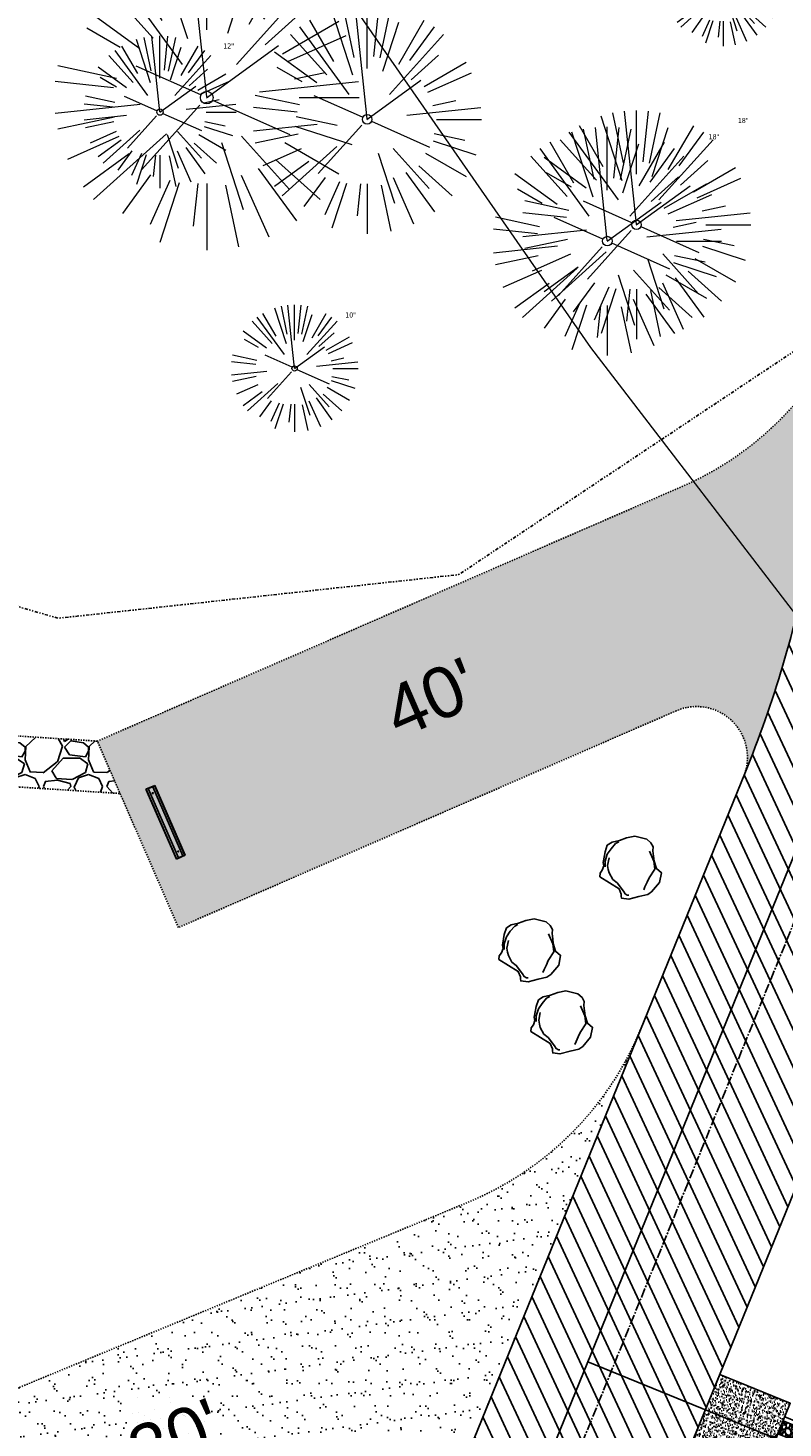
# Model space of a CAD drawing. Header units: feet. Extents: x 1134296 to 1140710, y 647902 to 649877.
# Tile 49 of 57: x 1135030 to 1135090, y 649015 to 649125. Entities that reach past the tile are written whole.
import ezdxf
from ezdxf.lldxf.tags import DXFTag

# ---------------------------------------------------------------- set-up
doc = ezdxf.new("R2010")
doc.units = ezdxf.units.FT
doc.header["$MEASUREMENT"] = 0
for name, pattern in [('CENTER2', [1.125, 0.75, -0.125, 0.125, -0.125]), ('DIVIDE2', [0.625, 0.25, -0.125, 0, -0.125, 0, -0.125]), ('HIDDEN4', [0.095, 0.05, -0.045]), ('RAD', [0.13, 0.08, -0.05])]:
    doc.linetypes.add(name, pattern=pattern)
for name, color, linetype in [('-AGGREGATE', 8, 'Continuous'), ('-HARDWARE', 7, 'Continuous'), ('-TIMBER', 5, 'Continuous'), ('-WOOD', 5, 'Continuous'), ('C-CAMPSITE-PADS', 6, 'Continuous'), ('C-PRKG-ASPH', 8, 'Continuous'), ('C-PRKG-GRVL', 8, 'Continuous'), ('C-PRKG-WHEL-STOP', 9, 'Continuous'), ('C-ROAD-ASPHALT', 1, 'Continuous'), ('C-ROAD-CNTR', 1, 'CENTER2'), ('C-ROAD-GRVL', 1, 'RAD'), ('C-SWLK-CONC', 6, 'Continuous'), ('C-SWLK-CONC-PATT', 8, 'Continuous'), ('C-SWLK-GRVL', 6, 'RAD'), ('C-SWLK-GRVL-PATT', 8, 'Continuous'), ('C-UTIL-HYDRANT', 5, 'Continuous'), ('C-UTIL-WATER-MEP', 7, 'WATER (.5x)'), ('G-XREF', 7, 'Continuous'), ('L-BARRIERROCK', 6, 'Continuous'), ('V-FLOOD-PLAIN', 2, 'DIVIDE2')]:
    doc.layers.add(name, color=color, linetype=linetype)
for name, color, linetype, lineweight in [('V-SITE-VEGE', 55, 'Continuous', 18), ('V-SITE-VEGE-TEXT', 8, 'Continuous', 18), ('V-UTIL-WATR-LINE', 8, 'WATER', 15)]:
    doc.layers.add(name, color=color, linetype=linetype, lineweight=lineweight)
doc.styles.add('Arial', font='arial.ttf')
doc.styles.add('SEI-Dim & Leader', font='tahoma.ttf')
doc.styles.get("Standard").update_dxf_attribs({"font": 'arial.ttf'})
tags = doc.linetypes.add('WATER', pattern='A,1.5,-0.2,["W",Standard,S=0.08,R=0,X=-0.1,Y=-0.04],-0.05', length=1.75).pattern_tags.tags
tags[6] = DXFTag(74, 10)
tags = doc.linetypes.add('WATER (.5x)', pattern='A,0.75,-0.2,["W",Standard,S=0.08,R=0,X=-0.1,Y=-0.04],-0.05', length=1).pattern_tags.tags
tags[6] = DXFTag(74, 10)
pattern_1 = [(37.50000000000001, (0, 0), (-0.06299335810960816, 1.926823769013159), [0, -1.52, 0, -1.7, 0, -1.625]), (7.499999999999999, (0, 0), (1.769776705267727, 2.82214606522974), [0, -0.82, 0, -1.37, 0, -0.525]), (327.5, (-1.23, 0), (3.114141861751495, 0.005659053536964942), [0, -0.5, 0, -1.8, 0, -2.35]), (317.5, (-1.23, 0), (3.006126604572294, 0.8776755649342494), [0, -0.25, 0, -1.18, 0, -1.35])]

# ---------------------------------------------------------------- blocks, each defined once
blk = doc.blocks.new('V-SITE-VEGE-Coniferious Tree 2')
at = {"color": 0, "linetype": 'ByBlock'}
for p, q in [((-0.06264093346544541, 0.1926377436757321), (-0.1545378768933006, 0.4755369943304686)), ((-0.0574950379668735, 0.2703678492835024), (-0.1039851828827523, 0.4890788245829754)), ((-0.0003172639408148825, 0.0025937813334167), (-0.05229705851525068, 0.4972664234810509)), ((-3.601054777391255e-05, 0.2219193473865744), (-3.601054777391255e-05, 0.5000060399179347)), ((0.02890183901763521, 0.2753366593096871), (0.05222503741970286, 0.4972664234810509)), ((0.0571938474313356, 0.2692740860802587), (0.1039131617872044, 0.4890788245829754)), ((-0.1460065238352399, 0.2528363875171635), (-0.2500390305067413, 0.4330260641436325)), ((0.06850648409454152, 0.2109817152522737), (0.1382469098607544, 0.425630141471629)), ((0.139142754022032, 0.2410654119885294), (0.2499670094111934, 0.4330260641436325)), ((-0.1756943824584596, 0.1950752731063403), (-0.3346129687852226, 0.3715878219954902)), ((-0.07913071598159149, 0.1088658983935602), (-0.2939353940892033, 0.4045257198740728)), ((0.09777767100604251, 0.108636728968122), (0.3345409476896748, 0.3715878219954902)), ((0.1868724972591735, 0.2572635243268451), (0.2938633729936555, 0.4045257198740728)), ((-0.2201011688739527, 0.1598873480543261), (-0.4045617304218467, 0.2938993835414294)), ((0.1919663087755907, 0.1728666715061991), (0.3115823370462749, 0.2805763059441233)), ((0.2487690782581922, 0.143647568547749), (0.4329900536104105, 0.2500030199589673)), ((-0.2844040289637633, 0.1641894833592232), (-0.393144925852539, 0.2269610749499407)), ((0.2658942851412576, 0.1183972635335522), (0.4567507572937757, 0.2033670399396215)), ((-0.0009318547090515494, -0.0006770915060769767), (0.2349564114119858, 0.1707208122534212)), ((-0.2961437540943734, 0.06292784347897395), (-0.4891148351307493, 0.1039491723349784)), ((-0.01992166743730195, 0.008854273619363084), (-0.2318825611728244, 0.1032199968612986)), ((-0.3060292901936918, 0.03215663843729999), (-0.4973024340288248, 0.05226104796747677)), ((0.173080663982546, 0.01818771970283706), (0.497230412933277, 0.05226104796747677)), ((0.2872695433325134, 0.06106323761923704), (0.3884790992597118, 0.08257391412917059)), ((0.3024988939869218, 0), (0.4999700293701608, 0)), ((-0.2182782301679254, -0.02292736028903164), (-0.4973024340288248, -0.05226104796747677)), ((-0.02300503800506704, -0.02554197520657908), (-0.2137781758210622, -0.2373882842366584)), ((0.01849546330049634, -0.008260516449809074), (0.2719985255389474, -0.1211160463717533)), ((-0.302185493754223, -0.0642195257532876), (-0.4891148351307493, -0.1039491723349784)), ((0.2936342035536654, -0.06241742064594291), (0.4274066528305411, -0.09084484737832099)), ((-0.2881436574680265, -0.1282723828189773), (-0.4568227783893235, -0.2033670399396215)), ((-0.1320480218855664, -0.1188660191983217), (-0.3716238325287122, -0.3345769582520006)), ((0.1143820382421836, -0.1271057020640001), (0.2718110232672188, -0.301920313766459)), ((0.2891445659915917, -0.09395946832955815), (0.4755009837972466, -0.1545018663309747)), ((0.04781873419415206, -0.1473038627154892), (0.1192466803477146, -0.3671294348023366)), ((0.2555295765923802, -0.1475434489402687), (0.4329900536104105, -0.2500030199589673)), ((-0.254528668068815, -0.1848980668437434), (-0.4045617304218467, -0.2938993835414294)), ((0.2253521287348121, -0.2029399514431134), (0.3715518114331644, -0.3345769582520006)), ((-0.1842986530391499, -0.2536176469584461), (-0.2766747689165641, -0.3807650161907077)), ((-0.1213812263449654, -0.2725449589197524), (-0.1855903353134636, -0.4167758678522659)), ((0.1131111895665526, -0.2541280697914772), (0.2033310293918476, -0.4567867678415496)), ((0.1688618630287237, -0.2324611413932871), (0.2938633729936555, -0.4045257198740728)), ((-0.09098502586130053, -0.2799408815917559), (-0.1545378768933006, -0.4755369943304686)), ((-0.02966136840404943, -0.2817638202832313), (-0.04434904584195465, -0.4216092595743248)), ((-3.601054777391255e-05, -0.2817638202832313), (-3.601054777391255e-05, -0.5000060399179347)), ((0.06104806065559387, -0.2873055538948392), (0.1039131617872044, -0.4890788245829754))]:
    blk.add_line(p, q, dxfattribs=at)
blk.add_circle((-3.601054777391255e-05, 0), 0.02083358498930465)
blk = doc.blocks.new('C_XBASE-PACTOLA_02403811')
at = {"layer": 'V-FLOOD-PLAIN', "flags": 128}
blk.add_lwpolyline([(1134914.782730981, 649486.6812236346), (1134964.912024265, 649449.9128447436), (1134986.127264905, 649409.6138352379), (1134975.347427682, 649311.0767022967), (1134958.917484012, 649205.057923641), (1134955.558909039, 649145.2391346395), (1134964.044928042, 649110.8634109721), (1134999.274655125, 649087.9986497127), (1135032.634643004, 649078.2829496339), (1135064.165377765, 649081.7137970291), (1135129.218654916, 649125.0400490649), (1135225.738491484, 649171.7426832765), (1135337.320879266, 649207.1686943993), (1135395.200465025, 649212.4327917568)], dxfattribs=at)
at = {"layer": 'V-UTIL-WATR-LINE', "flags": 128}
blk.add_lwpolyline([(1134946.432, 649283.888), (1135074.541151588, 649099.5990538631), (1135109.755, 649053.73), (1135113.62, 649049.674), (1135081.394236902, 648993.5410676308), (1135100.461075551, 648963.8033200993), (1135008.674239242, 648766.4398010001)], dxfattribs=at)
at = {"layer": 'V-SITE-VEGE'}
for p, xscale, yscale, zscale in [((1135084.999, 649127.815), 8.999891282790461, 8.999891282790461, 8.999891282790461), ((1135056.964, 649117.547), 17.99978256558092, 17.99978256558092, 17.99978256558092), ((1135078.167, 649109.251), 17.99978256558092, 17.99978256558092, 17.99978256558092), ((1135075.87, 649107.968), 17.99978256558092, 17.99978256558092, 17.99978256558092), ((1135051.249, 649097.943), 9.999879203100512, 9.999879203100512, 9.999879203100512)]:
    blk.add_blockref('V-SITE-VEGE-Coniferious Tree 2', p, dxfattribs=dict(at, xscale=xscale, yscale=yscale, zscale=zscale))
at = {"layer": 'V-SITE-VEGE', "rotation": 8.537736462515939e-07}
for p, xscale, yscale, zscale in [((1135044.339, 649119.264), 23.99971008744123, 23.99971008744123, 23.99971008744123), ((1135040.651, 649118.119), 11.99985504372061, 11.99985504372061, 11.99985504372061)]:
    blk.add_blockref('V-SITE-VEGE-Coniferious Tree 2', p, dxfattribs=dict(at, xscale=xscale, yscale=yscale, zscale=zscale))
at = {"layer": 'V-SITE-VEGE-TEXT', "char_height": 0.4, "attachment_point": 7, "style": 'SEI-Dim & Leader'}
for s, insert in [('12"', (1135045.6345625, 649123.119)), ('18"', (1135086.14234375, 649117.251)), ('18"', (1135083.84534375, 649115.968)), ('10"', (1135055.235302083, 649101.943))]:
    blk.add_mtext(s, dxfattribs=dict(at, insert=insert))
blk = doc.blocks.new("5'_BarrierRock")
at = {"layer": 'L-BARRIERROCK', "flags": 128}
for points in [[(3.796977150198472, 25.21031587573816), (-3.971151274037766, 23.41838866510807), (-10.84293678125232, 21.02912666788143), (-17.7147222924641, 19.53586684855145), (-22.19627771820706, 16.54930863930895), (-24.28770915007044, 10.27760197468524), (-26.0803419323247, 0.1233349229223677), (-25.48279766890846, -2.863184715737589), (-26.97668484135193, -7.044335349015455), (-29.06806322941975, -9.732226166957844), (-29.36686187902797, -13.31608058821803), (-11.14168239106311, -24.66494006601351), (-9.05030400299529, -29.74205430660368), (-9.05030400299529, -31.53398151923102), (-8.751505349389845, -33.62457612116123), (-1.87971984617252, -34.52053972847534), (7.680988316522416, -31.83264891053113), (16.04666099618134, -30.04072169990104), (19.63192655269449, -27.3528308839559), (27.10125632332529, -18.69186222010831), (28.89388910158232, -9.433597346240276), (24.11353502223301, -5.551075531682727), (22.02210359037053, 1.616633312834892), (21.42455933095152, 6.096412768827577), (20.82701507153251, 11.17356558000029), (21.12581372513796, 15.05604882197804), (19.03438229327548, 18.63990324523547), (15.15031808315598, 22.22375766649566), (3.796977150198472, 25.21031587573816)], [(-24.28770915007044, -3.759148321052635), (-24.28770915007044, 1.317965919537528), (-22.19627771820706, 8.187007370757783), (-18.61101215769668, 13.26412161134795), (-14.42820234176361, 18.04260703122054), (-11.44048104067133, 19.83453424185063)], [(-20.40364493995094, 4.603152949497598), (-21.8975321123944, -2.56455589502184), (-21.29998785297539, -6.447039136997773), (-20.40364493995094, -9.433597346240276), (-17.11717803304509, -15.70534258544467), (-12.93431516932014, -18.99052961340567), (-6.958872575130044, -26.75553466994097), (-5.46498540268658, -29.44342548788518), (-3.373607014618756, -30.63801791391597), (-1.87971984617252, -30.63801791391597)], [(17.54049512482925, 10.8748981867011), (21.62729471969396, 1.526720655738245), (22.61964785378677, -6.148371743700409), (17.24174951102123, -14.21204419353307), (15.44911673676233, -18.39319482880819), (13.35768530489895, -22.87301285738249), (12.1625967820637, -25.56090367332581)]]:
    blk.add_lwpolyline(points, dxfattribs=at)
blk = doc.blocks.new('Wheel_Stop')
for points in [[(-36, 6.75), (36, 6.75)], [(-36, -2.25), (-36, 6.75)], [(-35.625, 4.5), (-36, 6.75)], [(-35.625, 0), (-36, -2.25)], [(-35.955, 6.48), (35.955, 6.48)], [(-35.625, 4.5), (-35.625, 0)], [(-35.625, 4.5), (35.625, 4.5)], [(-35.625, 0), (35.625, 0)], [(35.625, 4.5), (36, 6.75)], [(35.625, 4.5), (35.625, 0)], [(35.625, 0), (36, -2.25)], [(36, -2.25), (36, 6.75)], [(-36, -2.25), (36, -2.25)], [(-35.955, -1.98), (35.955, -1.98)]]:
    blk.add_lwpolyline(points)
for centre in [(-30, 2.25), (30, 2.25)]:
    blk.add_circle(centre, 0.5)
blk = doc.blocks.new('HYDRANT & PAD')
at = {"layer": '-AGGREGATE'}
h = blk.add_hatch(dxfattribs=at)
h.set_pattern_fill('GRAVEL', color=256, scale=10)
h.set_pattern_definition([(228.012787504, (7.199999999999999, 10), (-80.00000000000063, -90.00000000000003), [1.34536, -133.190880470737]), (184.969740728, (6.3, 9), (119.9999999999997, 10.00000000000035), [2.30868, -228.5592476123]), (132.510447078, (4, 8.8), (100.0000000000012, -109.9999999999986), [1.62788, -161.160325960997]), (267.273689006, (0.1, 6.3), (10.00000000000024, 200.0000000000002), [2.10238, -208.13558041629]), (292.833654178, (0, 4.2), (-49.99999999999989, 120.0000000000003), [2.06155, -204.093731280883]), (357.273689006, (0.8, 2.3), (-200.0000000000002, 10.00000000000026), [2.10238, -208.13558041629]), (37.6942404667, (2.9, 2.2), (-130, -99.99999999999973), [2.78029, -275.24848548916]), (72.2553283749, (5.1, 3.9), (70.00000000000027, 220), [2.62488, -259.8632149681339]), (121.429565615, (5.899999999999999, 6.4), (-80.0000000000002, 129.9999999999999), [2.1095, -208.84073109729]), (175.236358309, (4.8, 8.2), (109.9999999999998, -10.00000000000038), [2.40832, -118.007625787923]), (222.397437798, (2.4, 8.4), (-119.9999999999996, -109.9999999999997), [3.11448, -308.333750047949]), (138.814074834, (10, 6.2), (-70.00000000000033, 60), [1.06301, -105.238448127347]), (171.46923439, (9.200000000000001, 6.899999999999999), (130, -19.99999999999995), [2.02237, -200.21511416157]), (225, (7.199999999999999, 7.199999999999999), (-1.110223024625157e-15, -9.999999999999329), [1.41421, -12.727925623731]), (203.198590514, (6.5, 8.4), (49.99999999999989, 19.99999999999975), [0.76158, -75.396151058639]), (291.801409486, (5.8, 8.100000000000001), (-9.99999999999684, 30.00000000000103), [1.07703, -52.774618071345]), (30.96375653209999, (6.2, 7.1), (30.00000000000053, 19.99999999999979), [1.74929, -56.56022894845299]), (161.565051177, (7.7, 8), (20.00000000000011, -9.999999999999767), [1.26491, -30.35786660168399]), (16.389540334, (0, 8.100000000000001), (99.99999999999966, 30.00000000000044), [1.772, -175.428451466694]), (70.3461759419, (1.7, 8.6), (-40.00000000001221, -110.000000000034), [1.48661, -147.17407747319]), (293.198590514, (7.7, 10), (-19.99999999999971, 49.99999999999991), [1.52315, -74.634581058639]), (343.610459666, (8.299999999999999, 8.6), (-99.99999999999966, 30.00000000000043), [1.772, -175.4284514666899]), (339.44395478, (0, 1.9), (-50.00000000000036, 20.00000000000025), [1.7088, -83.73123745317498]), (294.775140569, (1.6, 1.3), (-50.00000000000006, 110), [1.43178, -141.74643063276]), (66.8014094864, (7.800000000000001, 0), (19.99999999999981, 49.9999999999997), [1.52315, -74.634581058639]), (17.3540246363, (8.4, 1.4), (-129.9999999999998, -39.99999999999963), [1.67631, -165.9542361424]), (69.44395478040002, (2.9, 0), (-20.00000000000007, -49.99999999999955), [0.8543999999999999, -84.58563745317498]), (101.309932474, (7.199999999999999, 0), (-9.999999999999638, 40.00000000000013), [0.5099, -50.480295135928]), (165.963756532, (7.1, 0.5), (29.99999999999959, -10.00000000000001), [2.06155, -39.169506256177]), (186.009005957, (5.1, 1), (100.0000000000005, 9.999999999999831), [1.9105, -189.139231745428]), (303.690067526, (6.2, 6.2), (-9.999999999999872, 19.99999999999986), [1.44222, -34.61329275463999]), (353.157226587, (7, 5), (170.0000000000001, -20.00000000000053), [2.51794, -249.275626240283]), (60.9453959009, (9.5, 4.699999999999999), (-39.99999999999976, -69.99999999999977), [1.02956, -101.92674140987]), (90, (10, 5.600000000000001), (-9.999999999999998, 10), [0.6, -9.399999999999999]), (120.256437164, (4.9, 1.3), (40.00000000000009, -70.00000000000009), [1.38924, -137.535199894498]), (48.01278750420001, (4.2, 2.5), (80, 89.99999999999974), [2.69072, -131.845520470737]), (0, (6, 4.5), (10, 10), [2.6, -7.4]), (325.3048464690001, (8.6, 4.5), (100.0000000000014, -69.99999999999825), [1.58114, -156.53274300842]), (254.054604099, (9.9, 3.6), (-10.00000000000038, -40.00000000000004), [1.45602, -71.345078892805]), (207.645975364, (9.5, 2.2), (-189.9999999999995, -100.0000000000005), [2.37065, -234.694741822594]), (175.42607874, (7.4, 1.1), (-129.9999999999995, 10.00000000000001), [2.50799, -248.290734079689])])
h.paths.add_polyline_path([(18, 72.00028800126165), (18, 108.0002880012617), (-18, 108.0002880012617), (-18, 72.00028800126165), (-4.808241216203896, 72.00028800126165), (-4.808241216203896, 81.61064856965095), (4.808241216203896, 81.61064856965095), (4.808241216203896, 72.00028800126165)])
at = {"layer": 'C-SWLK-CONC-PATT'}
h = blk.add_hatch(dxfattribs=at)
h.set_pattern_fill('AR-CONC', color=256)
h.set_pattern_definition([(49.99999999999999, (-9267.938961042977, -358120.3480033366), (7.172601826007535, -0.6275213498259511), [0.75, -8.25]), (355, (-9267.938961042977, -358120.3480033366), (-1.38751333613, 7.521921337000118), [0.6, -6.6]), (100.45144446, (-9267.341244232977, -358120.4002967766), (5.78508846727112, 6.894399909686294), [0.6374019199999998, -7.011421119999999]), (46.18420000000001, (-9267.938961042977, -358118.3480033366), (10.67241330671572, -1.655192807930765), [1.125, -12.375]), (96.63563548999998, (-9267.049593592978, -358118.4859364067), (9.346619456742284, 9.741186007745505), [0.95610342, -10.5171376]), (351.1841639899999, (-9267.938961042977, -358118.3480033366), (9.346619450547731, 9.741186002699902), [0.9, -9.90000001]), (21, (-9266.938961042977, -358118.8480033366), (5.969070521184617, -4.026188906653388), [0.75, -8.25]), (326.0000000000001, (-9266.938961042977, -358118.8480033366), (2.433153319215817, 7.25150045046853), [0.6, -6.6]), (71.45144474, (-9266.441538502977, -358119.1835190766), (8.402223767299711, 3.225311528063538), [0.6374019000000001, -7.01142112]), (37.50000000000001, (-9267.938961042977, -358120.3480033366), (0.1215985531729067, 3.328938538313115), [0, -6.52, 0, -6.7, 0, -6.625]), (7.499999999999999, (-9267.938961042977, -358120.3480033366), (2.630695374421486, 3.944117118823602), [0, -3.82, 0, -6.37, 0, -2.525]), (327.5, (-9270.168961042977, -358120.3480033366), (5.338224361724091, -0.225548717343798), [0, -2.5, 0, -7.8, 0, -10.35]), (317.5, (-9271.168961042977, -358120.3480033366), (5.831861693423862, 1.001049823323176), [0, -3.25, 0, -5.18, 0, -7.35])])
h.paths.add_polyline_path([(36, 72.00028800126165), (-0.4957049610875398, 72.00028800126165), (-1.798695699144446, 72.00028800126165), (-5.835965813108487, 72.00028800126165), (-36, 72.00028800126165), (-36, 0), (36, 0)])
at = {"layer": '-HARDWARE'}
for p, q in [((-0.9315394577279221, 70.21826426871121), (-0.8876926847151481, 69.50718080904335)), ((-0.1281694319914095, 68.22893146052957), (-0.2203198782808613, 71.20029082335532)), ((-0.2203198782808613, 71.20029082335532), (0.3198867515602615, 71.20029082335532)), ((0.3198867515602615, 71.20029082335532), (0.2407152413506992, 68.21512720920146)), ((0.8998299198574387, 70.21826426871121), (0.8559831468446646, 69.50718080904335))]:
    blk.add_line(p, q, dxfattribs=at)
for points in [[(0.8029218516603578, 81.98121565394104), (-0.8482130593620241, 81.98121565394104)], [(-0.7738970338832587, 82.57871776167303), (-0.7738970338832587, 81.98121565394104)], [(-0.5697122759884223, 81.61064856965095), (-0.5697122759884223, 81.98121565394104)], [(0.5697122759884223, 81.61064856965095), (0.5697122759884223, 81.98121565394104)], [(0.7255089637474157, 82.57871776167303), (0.7255089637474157, 81.98121565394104)]]:
    blk.add_lwpolyline(points, dxfattribs=at)
at = {"layer": '-HARDWARE', "linetype": 'HIDDEN4'}
for points in [[(-0.5697122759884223, 81.61064856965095), (-0.5697122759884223, 72.05710965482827)], [(0.5697122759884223, 81.61064856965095), (0.5697122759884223, 72.03999334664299)]]:
    blk.add_lwpolyline(points, dxfattribs=at)
at = {"layer": '-HARDWARE'}
blk.add_lwpolyline([(0.8559831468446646, 69.50718080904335), (0.8045775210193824, 68.56404653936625, 0.01361364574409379), (0.8040674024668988, 68.54531445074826), (0.8040674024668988, 68.07627233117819, -0.01489474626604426), (0.8034568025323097, 68.0557797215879), (0.7831394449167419, 67.7151425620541, -0.396870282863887), (0.4395640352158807, 67.39144916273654), (-0.471273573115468, 67.39144916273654, -0.3968702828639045), (-0.8148489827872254, 67.7151425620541), (-0.8351663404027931, 68.0557797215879, -0.01489474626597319), (-0.8357769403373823, 68.07627233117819), (-0.8357769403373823, 68.54531445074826, 0.01361364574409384), (-0.836287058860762, 68.56404653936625), (-0.8876926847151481, 69.50718080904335)], format="xyb", dxfattribs=at)
for centre, radius, start, end in [((-0.0241940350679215, 82.57871776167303), 0.7935149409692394, 340.8717572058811, 199.1282427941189), ((-0.0241940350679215, 82.57871776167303), 0.7497029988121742, 0, 180), ((-0.01585476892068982, 70.99310702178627), 1.199524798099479, 284.4557706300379, 262.2779910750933)]:
    blk.add_arc(centre, radius, start, end, dxfattribs=at)
at = {"layer": '-TIMBER', "flags": 128}
for points in [[(-22, 112.0002880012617), (-22, 72.00028800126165)], [(22, 112.0002880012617), (-22, 112.0002880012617)], [(-18, 112.0002880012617), (-18, 72.00028800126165)], [(18, 108.0002880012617), (-18, 108.0002880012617)], [(18, 112.0002880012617), (18, 72.00028800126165)], [(22, 112.0002880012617), (22, 72.00028800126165)]]:
    blk.add_lwpolyline(points, dxfattribs=at)
at = {"layer": '-WOOD'}
blk.add_lwpolyline([(4.808241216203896, 72.00028800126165), (4.808241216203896, 81.61064856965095), (-4.808241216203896, 81.61064856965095), (-4.808241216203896, 72.00028800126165)], close=True, dxfattribs=at)
at = {"layer": 'C-SWLK-CONC'}
blk.add_lwpolyline([(36, 0), (36, 72.00028800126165), (-36, 72.00028800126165), (-36, 0)], dxfattribs=at)
at = {"layer": 'C-SWLK-CONC', "linetype": 'Continuous'}
blk.add_lwpolyline([(-36, 0), (36, 0)], dxfattribs=at)
blk = doc.blocks.new('C_PBASE-PACTOLA_02403811')
at = {"layer": 'C-ROAD-ASPHALT'}
blk.add_lwpolyline([(1134916.811965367, 648653.2299950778), (1134952.321656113, 648718.215074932, 0.01915469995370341), (1134969.657277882, 648753.0477392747), (1135036.873309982, 648902.1641641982, 0.009218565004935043), (1135044.254367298, 648919.3790657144), (1135101.509820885, 649060.0203951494, 0.04927264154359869), (1135107.544114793, 649080.3791714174), (1135113.245677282, 649110.0761826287, 0.3025232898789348), (1135079.742163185, 649189.7952543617), (1135017.583038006, 649231.0012923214, 0.03670103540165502), (1134952.658282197, 649267.4907225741), (1134930.361796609, 649277.95101182, 0.265468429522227), (1134828.518541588, 649269.7547374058), (1134807.494103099, 649255.3935736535, 0.04164346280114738), (1134780.654611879, 649233.5777859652), (1134706.829601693, 649162.5981949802, 0.05765878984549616), (1134625.196538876, 649063.6602364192, -0.5722564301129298), (1134616.582948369, 649064.0343807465), (1134601.857481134, 649091.7855040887)], format="xyb", dxfattribs=at)
blk.add_lwpolyline([(1134609.502741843, 649004.1715281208, -0.08481675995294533), (1134717.918854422, 649151.0643979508), (1134791.743864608, 649222.0439889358, -0.04164346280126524), (1134816.518779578, 649242.1816391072), (1134837.543218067, 649256.5428028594, -0.2654684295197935), (1134923.566161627, 649263.4658695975), (1134945.862647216, 649253.0055803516, -0.03670103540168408), (1135008.742528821, 649217.6654234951), (1135070.901654, 649176.4593855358, -0.3025232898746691), (1135097.532652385, 649113.0929439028), (1135091.831089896, 649083.3959326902, -0.0492726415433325), (1135086.690765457, 649066.0532714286), (1135029.43531187, 648925.4119419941, -0.009218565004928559), (1135022.286728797, 648908.7392420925), (1134970.105907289, 648792.9779079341, 0.09466954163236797), (1134957.786175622, 648834.7349342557), (1134921.92741579, 648904.3472810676, 0.300313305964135), (1134722.086161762, 649016.5601342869), (1134632.500993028, 649010.1122188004, 0.09071439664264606)], format="xyb", close=True, dxfattribs=at)
at = {"layer": 'C-ROAD-CNTR', "flags": 128}
blk.add_lwpolyline([(1134682.815781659, 648422.2458494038), (1134669.21986276, 648425.8462855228, -0.1774687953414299), (1134620.150062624, 648460.1534391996), (1134616.502637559, 648465.3792168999, -0.1042089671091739), (1134576.197064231, 648560.2628234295), (1134558.554057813, 648650.0509356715, -0.01381007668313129), (1134553.979962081, 648677.2843639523), (1134544.902369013, 648742.2703875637, -0.09433329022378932), (1134550.434197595, 648854.3354307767), (1134558.997505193, 648889.7214101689, -0.1428635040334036), (1134712.374228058, 649156.8312964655), (1134786.199238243, 649227.8108874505, -0.04164346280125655), (1134812.006441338, 649248.7876063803), (1134833.030879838, 649263.1487701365, -0.2654684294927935), (1134926.96397912, 649270.7084407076), (1134949.260464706, 649260.2481514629, -0.03670103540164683), (1135013.162783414, 649224.3333579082), (1135075.321908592, 649183.1273199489, -0.3025232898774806), (1135105.389164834, 649111.5845632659), (1135099.687602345, 649081.8875520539, -0.04927264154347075), (1135094.100293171, 649063.036833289), (1135036.844839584, 648922.3955038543, -0.009218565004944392), (1135029.58001939, 648905.4517031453), (1134962.363987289, 648756.3352782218, -0.01915469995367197), (1134945.301367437, 648722.0511597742), (1134909.791676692, 648657.06607992, -0.111236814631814), (1134866.238656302, 648607.5744966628), (1134762.181369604, 648532.0907847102, 0.3229446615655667), (1134716.395894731, 648393.2215671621), (1134719.721086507, 648382.7059234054, -0.1714240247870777), (1134715.287797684, 648249.5554414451), (1134707.163513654, 648228.7837741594, -0.02272318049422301), (1134688.713657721, 648187.2766264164, 0.05045028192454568), (1134653.344169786, 648094.1277041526)], format="xyb", dxfattribs=at)
at = {"layer": 'C-ROAD-GRVL'}
blk.add_line((1135042.107262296, 649053.9421080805), (1135035.721967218, 649068.6127591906), dxfattribs=at)
at = {"layer": 'C-ROAD-GRVL', "flags": 128}
for points in [[(1135096.336044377, 649106.8603223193, -0.2475269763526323), (1135081.761466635, 649088.6511193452), (1135035.721967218, 649068.6127591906)], [(1135086.690765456, 649066.0532714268, 0.6507244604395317), (1135081.305408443, 649071.0028184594)], [(1135020.903927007, 649014.1641973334), (1135064.909235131, 649032.3206276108, 0.200853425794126), (1135078.528832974, 649046.0044382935)]]:
    blk.add_lwpolyline(points, format="xyb", dxfattribs=at)
blk.add_lwpolyline([(1135081.305408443, 649071.0028184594), (1135042.107262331, 649053.942108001)], dxfattribs=at)
at = {"layer": 'C-SWLK-GRVL', "flags": 128}
for points in [[(1134989.904089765, 649071.5463200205), (1135035.721967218, 649068.6127591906)], [(1134989.461592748, 649067.5664611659), (1135037.516511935, 649064.4896702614)]]:
    blk.add_lwpolyline(points, dxfattribs=at)
at = {"layer": 'C-UTIL-WATER-MEP', "flags": 128}
blk.add_lwpolyline([(1134713.292159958, 648416.2441137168), (1134669.731849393, 648427.7796426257, -0.1774687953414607), (1134621.79009064, 648461.2981261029), (1134618.142665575, 648466.5239038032, -0.1042089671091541), (1134578.159536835, 648560.6484414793), (1134560.516530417, 648650.4365537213, -0.01381007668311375), (1134555.960731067, 648677.5610482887), (1134546.883138, 648742.5470719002, -0.09433329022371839), (1134552.378087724, 648853.8650148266), (1134560.941395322, 648889.2509942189, -0.1428635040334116), (1134713.760384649, 649155.3895718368), (1134787.585394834, 649226.3691628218, -0.04164346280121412), (1134813.134525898, 649247.1361145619), (1134834.158964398, 649261.4972783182, -0.2654684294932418), (1134926.114524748, 649268.8977979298), (1134948.411010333, 649258.437508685, -0.03670103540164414), (1135012.057719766, 649222.6663743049), (1135074.216844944, 649181.4603363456, -0.302523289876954), (1135103.425036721, 649111.961658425), (1135097.723474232, 649082.264647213, -0.04927264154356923), (1135092.247911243, 649063.7909428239), (1135034.992457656, 648923.1496133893, -0.009218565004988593), (1135027.756696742, 648906.273587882), (1134960.540664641, 648757.1571629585, -0.01915469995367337), (1134943.546295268, 648723.0101809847), (1134908.036604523, 648658.0251011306, -0.1112368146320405), (1134865.064291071, 648609.1934056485), (1134761.007004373, 648533.7096936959, 0.1574684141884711), (1134714.965670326, 648470.6755079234, 0.1574684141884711)], format="xyb", dxfattribs=at)
blk.add_lwpolyline([(1135074.323039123, 649019.7605896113), (1135089.064379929, 649013.7593511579)], dxfattribs=at)
at = {"layer": 'C-PRKG-WHEL-STOP', "xscale": 0.08333333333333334, "yscale": 0.08333333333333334, "zscale": 0.08333333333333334, "rotation": 113.5207362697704}
blk.add_blockref('Wheel_Stop', (1135041.264211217, 649062.3000785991), dxfattribs=at)
at = {"layer": 'C-UTIL-HYDRANT', "xscale": 0.08333333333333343, "yscale": 0.08333333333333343, "zscale": 0.08333333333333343, "rotation": 247.8486329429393}
blk.add_blockref('HYDRANT & PAD', (1135083.584450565, 649015.9888182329), dxfattribs=at)
at = {"layer": 'L-BARRIERROCK', "xscale": 0.08333333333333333, "yscale": 0.08333333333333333, "zscale": 0.08333333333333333}
for p in [(1135077.719573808, 649059.0424086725), (1135069.781940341, 649052.5377424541), (1135072.295921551, 649046.8696477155)]:
    blk.add_blockref("5'_BarrierRock", p, dxfattribs=at)
at = {"layer": 'C-CAMPSITE-PADS', "char_height": 4, "attachment_point": 1, "style": 'Arial'}
for s, insert, rotation in [("40'", (1135057.856241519, 649072.4292515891), 23.476974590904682), ("30'", (1135037.746992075, 649014.246892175), 22.377104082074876)]:
    blk.add_mtext_dynamic_manual_height_columns(s, width=0.8890231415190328, gutter_width=1, heights=[0], dxfattribs=dict(at, insert=insert, rotation=rotation))
blk = doc.blocks.new('C_PHTCH-PACTOLA_02403811')
at = {"layer": 'C-PRKG-ASPH'}
h = blk.add_hatch(dxfattribs=at)
h.set_pattern_fill('ANSI31', color=256, scale=10, angle=70)
h.set_pattern_definition([(115, (0, 0), (-1.132884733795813, -0.5282728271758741), [])])
edge = h.paths.add_edge_path(flags=16)
edge.add_arc((1135093.567290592, 648760.3570235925), 541.9999999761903, 143.5703577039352, 153.2664360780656, ccw=False)
edge.add_arc((1135093.567290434, 648760.3570237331), 541.9999997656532, 133.8742793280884, 143.5703577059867, ccw=False)
edge.add_line((1134717.918854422, 649151.0643979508), (1134791.743864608, 649222.0439889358))
edge.add_arc((1134924.814897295, 649083.6384245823), 191.9999999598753, 124.33581191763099, 133.8742793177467, ccw=False)
edge.add_line((1134816.518779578, 649242.1816391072), (1134837.543218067, 649256.5428028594))
edge.add_arc((1134886.614896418, 649184.7029087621), 87.00000000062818, 64.86660358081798, 124.33581191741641, ccw=False)
edge.add_line((1134923.566161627, 649263.4658695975), (1134945.862647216, 649253.0055803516))
edge.add_arc((1134736.896871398, 648807.5874571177), 491.9999999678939, 56.45911934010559, 64.86660355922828, ccw=False)
edge.add_line((1135008.742528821, 649217.6654234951), (1135070.901654, 649176.4593855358))
edge.add_arc((1135036.644680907, 649124.7828938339), 62.00000000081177, -10.868034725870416, 56.45911933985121, ccw=False)
edge.add_line((1135097.532652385, 649113.0929439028), (1135091.831089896, 649083.3959326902))
edge.add_arc((1135001.481196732, 649100.7423100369), 92.00000001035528, 337.8486329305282, 349.13196525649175, ccw=False)
edge.add_line((1135086.690765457, 649066.0532714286), (1135029.43531187, 648925.4119419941))
edge.add_arc((1134573.749357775, 649110.9228871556), 491.9999995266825, 335.73595333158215, 337.84863296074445, ccw=False)
edge.add_line((1135022.286728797, 648908.7392420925), (1134970.105907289, 648792.9779079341))
edge.add_line((1134970.105907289, 648792.9779079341), (1134955.070696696, 648759.622817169))
edge.add_arc((1134506.533324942, 648961.8064625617), 492.0000003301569, 331.3465562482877, 335.7359533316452, ccw=False)
edge.add_line((1134938.281078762, 648725.8872446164), (1134902.771388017, 648660.9021647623))
edge.add_arc((1134778.161263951, 648728.9926705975), 142.0000000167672, 305.95733191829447, 331.34655630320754, ccw=False)
edge.add_line((1134861.541195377, 648614.0501326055), (1134757.483908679, 648538.5664206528))
edge.add_arc((1134835.579196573, 648430.9089730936), 133.0000000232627, 125.9573319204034, 166.4171722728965)
edge.add_arc((1134672.277915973, 648470.363906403), 35.00000000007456, 244.10855969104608, 346.41717227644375, ccw=False)
edge.add_arc((1134691.461854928, 648509.9128519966), 78.95614352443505, 214.9055155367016, 244.1168481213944, ccw=False)
edge.add_line((1134626.710174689, 648464.732186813), (1134623.062749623, 648469.9579645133))
edge.add_arc((1134821.506139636, 648608.4650796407), 241.9999999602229, 191.1167612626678, 214.9138039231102, ccw=False)
edge.add_line((1134584.046954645, 648561.8052956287), (1134566.403948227, 648651.5934078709))
edge.add_arc((1135049.172208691, 648746.4554480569), 491.9999999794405, 187.9519260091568, 191.1167612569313, ccw=False)
edge.add_line((1134561.903038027, 648678.391101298), (1134552.825444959, 648743.3771249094))
edge.add_arc((1134842.017716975, 648783.7730382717), 292.0000000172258, 166.3961174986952, 187.9519260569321, ccw=False)
edge.add_line((1134558.209758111, 648852.4537669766), (1134566.77306571, 648887.8397463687))
edge.add_arc((1135093.567290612, 648760.357023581), 542.0000000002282, 158.0478401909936, 166.396117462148, ccw=False)
edge.add_arc((1135093.567290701, 648760.357023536), 542.0000000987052, 153.2664360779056, 158.0478401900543, ccw=False)
edge = h.paths.add_edge_path()
edge.add_line((1134664.934415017, 648091.0186503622), (1134641.753924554, 648097.236757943))
edge.add_arc((1135131.441785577, 647965.8792352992), 506.9999999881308, 154.1154939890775, 164.9840567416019, ccw=False)
edge.add_arc((1135131.44177555, 647965.8792402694), 506.9999887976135, 153.4314984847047, 154.115493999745, ccw=False)
edge.add_arc((1134241.513528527, 648410.9103548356), 488.0000000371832, 333.4314984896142, 338.6383717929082)
edge.add_line((1134695.987914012, 648233.1548120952), (1134704.112198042, 648253.9264793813))
edge.add_arc((1134529.027803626, 648322.4060737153), 188.0000000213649, 338.6383717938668, 377.1954705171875)
edge.add_arc((1134651.306425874, 648360.2470375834), 60.00000000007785, 17.1954705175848, 74.97265706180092)
edge.add_line((1134666.863224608, 648418.1951696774), (1134661.500576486, 648419.8056636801))
edge.add_arc((1134691.489318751, 648509.9450223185), 94.99699278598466, 223.9418846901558, 251.5980721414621, ccw=False)
edge.add_arc((1134691.535842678, 648509.9839590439), 95.05751145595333, 214.9165962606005, 223.9393241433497, ccw=False)
edge.add_line((1134613.590003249, 648455.5746160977), (1134609.942525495, 648460.8004692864))
edge.add_arc((1134821.506139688, 648608.4650796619), 258.0000000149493, 191.1167612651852, 214.9138039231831, ccw=False)
edge.add_line((1134568.347173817, 648558.7203512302), (1134550.704167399, 648648.5084634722))
edge.add_arc((1135049.172208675, 648746.4554480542), 507.9999999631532, 187.9519260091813, 191.1167612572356, ccw=False)
edge.add_line((1134546.056886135, 648676.177626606), (1134536.979293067, 648741.163650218))
edge.add_arc((1134842.01771694, 648783.7730382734), 307.9999999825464, 166.3961174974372, 187.9519260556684, ccw=False)
edge.add_line((1134542.658637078, 648856.2170945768), (1134551.221944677, 648891.6030739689))
edge.add_arc((1135093.567290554, 648760.3570237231), 557.9999999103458, 163.9213237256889, 166.3961174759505, ccw=False)
edge.add_arc((1134538.177323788, 648920.4382053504), 19.99999999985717, 343.9213237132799, 402.7699397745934)
edge.add_line((1134552.859048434, 648934.0193305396), (1134533.446357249, 648955.005204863))
edge.add_arc((1135093.567290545, 648760.3570234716), 592.9783928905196, 146.0187423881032, 160.8370986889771, ccw=False)
edge.add_line((1134601.857481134, 649091.7855040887), (1134616.582948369, 649064.0343807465))
edge.add_arc((1134620.999668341, 649066.3780071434), 5.000000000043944, 207.9515834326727, 327.0740857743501)
edge.add_arc((1135093.567290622, 648760.3570235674), 558.0000000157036, 133.8742793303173, 147.0740857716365, ccw=False)
edge.add_line((1134706.829601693, 649162.5981949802), (1134780.654611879, 649233.5777859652))
edge.add_arc((1134924.814897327, 649083.6384245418), 208.0000000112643, 124.3358119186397, 133.8742793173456, ccw=False)
edge.add_line((1134807.494103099, 649255.3935736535), (1134828.518541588, 649269.7547374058))
edge.add_arc((1134886.614896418, 649184.7029087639), 102.9999999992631, 64.86660357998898, 124.33581191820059, ccw=False)
edge.add_line((1134930.361796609, 649277.9510118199), (1134952.658282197, 649267.4907225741))
edge.add_arc((1134736.896871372, 648807.5874570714), 508.0000000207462, 56.4591193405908, 64.86660355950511, ccw=False)
edge.add_line((1135017.583038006, 649231.0012923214), (1135079.742163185, 649189.7952543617))
edge.add_arc((1135036.644680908, 649124.782893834), 77.99999999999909, -10.868034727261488, 56.45911934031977, ccw=False)
edge.add_line((1135113.245677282, 649110.0761826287), (1135107.544114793, 649080.3791714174))
edge.add_arc((1135001.481196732, 649100.7423100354), 108.0000000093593, 337.84863293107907, 349.131965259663, ccw=False)
edge.add_line((1135101.509820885, 649060.0203951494), (1135044.254367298, 648919.3790657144))
edge.add_arc((1134573.749357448, 649110.9228872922), 507.9999998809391, 335.7359533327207, 337.84863295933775, ccw=False)
edge.add_line((1135036.873309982, 648902.1641641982), (1134969.657277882, 648753.0477392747))
edge.add_arc((1134506.53332524, 648961.8064624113), 507.9999999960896, 331.346556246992, 335.73595333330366, ccw=False)
edge.add_line((1134952.321656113, 648718.215074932), (1134916.811965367, 648653.2299950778))
edge.add_arc((1134778.161263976, 648728.9926705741), 157.9999999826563, 305.9573319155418, 331.3465563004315, ccw=False)
edge.add_line((1134870.936117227, 648601.0988607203), (1134766.878830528, 648525.6151487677))
edge.add_arc((1134835.579196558, 648430.9089731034), 117.0000000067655, 125.9573319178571, 162.264860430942)
edge.add_arc((1134752.713885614, 648457.4106757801), 29.99999999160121, 162.264860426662, 196.8024120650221)
edge.add_arc((1134835.579196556, 648430.9089731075), 113.0000000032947, 170.9217318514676, 197.5476736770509)
edge.add_line((1134727.837491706, 648396.8395581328), (1134731.162683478, 648386.3239143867))
edge.add_arc((1134529.027802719, 648322.4060734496), 212.0000009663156, 11.340079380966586, 17.54767372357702, ccw=False)
edge.add_arc((1134529.055568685, 648322.403813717), 211.9732215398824, -20.64909134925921, 11.342153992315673, ccw=False)
edge.add_arc((1134759.869013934, 648235.3149369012), 34.72371615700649, 159.1871917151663, 239.4135572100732)
edge.add_line((1134742.200276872, 648205.422593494), (1134709.513, 648185.696))
edge.add_line((1134709.513, 648185.696), (1134698.996135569, 648181.0065459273))
edge.add_arc((1135131.441785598, 647965.8792352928), 483.0000000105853, 153.5511843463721, 164.9840567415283)
at = {"layer": 'C-PRKG-GRVL'}
h = blk.add_hatch(dxfattribs=at)
h.set_pattern_fill('AR-SAND', color=256)
h.set_pattern_definition(pattern_1)
edge = h.paths.add_edge_path()
edge.add_line((1135083.105476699, 649089.2842339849), (1135035.721967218, 649068.6127591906))
edge.add_line((1135035.721967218, 649068.6127591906), (1135042.107262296, 649053.9421080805))
edge.add_line((1135042.107262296, 649053.9421080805), (1135081.305408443, 649071.0028184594))
edge.add_arc((1135082.901732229, 649067.3351556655), 3.999999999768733, -18.691414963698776, 113.5207365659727, ccw=False)
edge.add_arc((1135001.481196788, 649100.74231002), 91.99999995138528, 337.8486329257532, 349.131965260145)
edge.add_line((1135091.831089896, 649083.3959326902), (1135096.336044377, 649106.8603223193))
edge.add_arc((1135071.784442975, 649111.5740118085), 24.99999999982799, 296.92612861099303, 349.1319652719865, ccw=False)
h = blk.add_hatch(dxfattribs=at)
h.set_pattern_fill('AR-SAND', color=256)
h.set_pattern_definition(pattern_1)
edge = h.paths.add_edge_path()
edge.add_line((1135064.909235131, 649032.3206276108), (1135020.903927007, 649014.1641973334))
edge.add_line((1135020.903927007, 649014.1641973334), (1135027.006439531, 648999.3736823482))
edge.add_line((1135027.006439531, 648999.3736823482), (1135057.280775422, 649011.8647631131))
edge.add_arc((1135058.806403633, 649008.1671343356), 4.000000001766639, -22.15136701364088, 112.4208659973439, ccw=False)
edge.add_line((1135062.511167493, 649006.6589152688), (1135078.528832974, 649046.0044382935))
edge.add_arc((1135055.374058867, 649055.4308074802), 24.99999999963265, 292.42086587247, 337.8486329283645, ccw=False)
at = {"layer": 'C-SWLK-GRVL-PATT'}
h = blk.add_hatch(dxfattribs=at)
h.set_pattern_fill('GRAVEL', color=256, scale=5)
h.set_pattern_definition([(228.012787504, (3.6, 5), (-40.00000000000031, -45.00000000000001), [0.67268, -66.5954402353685]), (184.969740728, (3.15, 4.5), (59.99999999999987, 5.000000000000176), [1.15434, -114.27962380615]), (132.510447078, (2, 4.4), (50.00000000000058, -54.99999999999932), [0.8139400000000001, -80.5801629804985]), (267.273689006, (0.05, 3.15), (5.000000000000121, 100.0000000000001), [1.05119, -104.067790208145]), (292.833654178, (0, 2.1), (-24.99999999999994, 60.00000000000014), [1.030775, -102.0468656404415]), (357.273689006, (0.4, 1.15), (-100.0000000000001, 5.000000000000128), [1.05119, -104.067790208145]), (37.6942404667, (1.45, 1.1), (-64.99999999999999, -49.99999999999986), [1.390145, -137.62424274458]), (72.2553283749, (2.55, 1.95), (35.00000000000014, 110), [1.31244, -129.9316074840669]), (121.429565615, (2.95, 3.2), (-40.0000000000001, 64.99999999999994), [1.05475, -104.420365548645]), (175.236358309, (2.4, 4.1), (54.99999999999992, -5.00000000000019), [1.20416, -59.0038128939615]), (222.397437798, (1.2, 4.2), (-59.99999999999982, -54.99999999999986), [1.55724, -154.1668750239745]), (138.814074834, (5, 3.1), (-35.00000000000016, 30), [0.5315049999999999, -52.61922406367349]), (171.46923439, (4.600000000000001, 3.45), (64.99999999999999, -9.999999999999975), [1.011185, -100.107557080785]), (225, (3.6, 3.6), (-5.551115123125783e-16, -4.999999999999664), [0.707105, -6.3639628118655]), (203.198590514, (3.25, 4.2), (24.99999999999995, 9.999999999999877), [0.38079, -37.6980755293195]), (291.801409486, (2.9, 4.050000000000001), (-4.99999999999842, 15.00000000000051), [0.538515, -26.3873090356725]), (30.96375653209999, (3.1, 3.55), (15.00000000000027, 9.999999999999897), [0.874645, -28.2801144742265]), (161.565051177, (3.85, 4), (10.00000000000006, -4.999999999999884), [0.632455, -15.178933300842]), (16.389540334, (0, 4.050000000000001), (49.99999999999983, 15.00000000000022), [0.886, -87.714225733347]), (70.3461759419, (0.8500000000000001, 4.3), (-20.0000000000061, -55.00000000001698), [0.7433049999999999, -73.58703873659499]), (293.198590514, (3.85, 5), (-9.999999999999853, 24.99999999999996), [0.761575, -37.3172905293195]), (343.610459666, (4.149999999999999, 4.3), (-49.99999999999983, 15.00000000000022), [0.8859999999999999, -87.71422573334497]), (339.44395478, (0, 0.95), (-25.00000000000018, 10.00000000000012), [0.8543999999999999, -41.86561872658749]), (294.775140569, (0.8, 0.65), (-25.00000000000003, 55.00000000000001), [0.71589, -70.87321531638]), (66.8014094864, (3.9, 0), (9.999999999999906, 24.99999999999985), [0.761575, -37.3172905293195]), (17.3540246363, (4.2, 0.7000000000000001), (-64.99999999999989, -19.99999999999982), [0.838155, -82.97711807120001]), (69.44395478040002, (1.45, 0), (-10.00000000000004, -24.99999999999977), [0.4272, -42.29281872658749]), (101.309932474, (3.6, 0), (-4.999999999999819, 20.00000000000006), [0.25495, -25.240147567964]), (165.963756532, (3.55, 0.25), (14.99999999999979, -5.000000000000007), [1.030775, -19.5847531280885]), (186.009005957, (2.55, 0.5), (50.00000000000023, 4.999999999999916), [0.9552499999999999, -94.56961587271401]), (303.690067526, (3.1, 3.1), (-4.999999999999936, 9.999999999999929), [0.7211099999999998, -17.30664637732]), (353.157226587, (3.5, 2.5), (85.00000000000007, -10.00000000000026), [1.25897, -124.6378131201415]), (60.9453959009, (4.75, 2.35), (-19.99999999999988, -34.99999999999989), [0.51478, -50.963370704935]), (90, (5, 2.8), (-4.999999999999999, 5), [0.3, -4.699999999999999]), (120.256437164, (2.45, 0.65), (20.00000000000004, -35.00000000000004), [0.69462, -68.76759994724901]), (48.01278750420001, (2.1, 1.25), (40, 44.99999999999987), [1.34536, -65.92276023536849]), (0, (3, 2.25), (5, 5), [1.3, -3.7]), (325.3048464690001, (4.3, 2.25), (50.0000000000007, -34.99999999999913), [0.7905699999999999, -78.26637150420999]), (254.054604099, (4.95, 1.8), (-5.000000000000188, -20.00000000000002), [0.72801, -35.6725394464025]), (207.645975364, (4.75, 1.1), (-94.99999999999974, -50.00000000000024), [1.185325, -117.347370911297]), (175.42607874, (3.7, 0.55), (-64.99999999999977, 5.000000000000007), [1.253995, -124.1453670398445])])
h.paths.add_polyline_path([(1135035.721967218, 649068.6127591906), (1134989.904089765, 649071.5463200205), (1134989.461592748, 649067.5664611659), (1135037.516511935, 649064.4896702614)])

msp = doc.modelspace()

# ---------------------------------------------------------------- block references
at = {"layer": 'G-XREF'}
for name in ['C_PBASE-PACTOLA_02403811', 'C_XBASE-PACTOLA_02403811', 'C_PHTCH-PACTOLA_02403811']:
    msp.add_blockref(name, (0, 0), dxfattribs=at)

doc.saveas('drawing.dxf')
